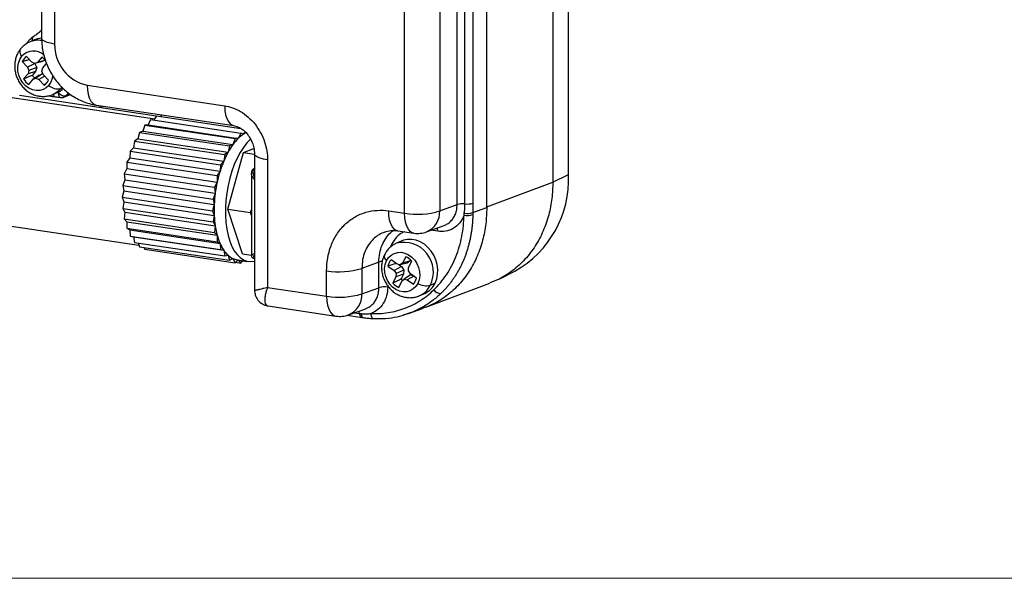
# Model space of a CAD drawing. Header units: millimetres. Extents: x 0 to 415, y 0 to 292.
# Tile 5 of 11: x 170 to 246, y 5 to 48. Entities that reach past the tile are written whole.
import ezdxf

# ---------------------------------------------------------------- set-up
doc = ezdxf.new("R2010")
doc.units = ezdxf.units.MM

msp = doc.modelspace()

# ---------------------------------------------------------------- linework, layer by layer
at = {"color": 7, "linetype": 'Continuous', "lineweight": 25}
for p, q in [((212.131, 35.995), (212.131, 70.795)), ((171.703, 61.269), (171.703, 46.468)), ((172.703, 60.82), (172.703, 46.02)), ((210.938, 59.989), (210.938, 35.426)), ((205.867, 33.46), (205.867, 57.604)), ((203.591, 33.691), (203.591, 54.894)), ((204.19, 33.744), (204.19, 54.947)), ((204.788, 55), (204.788, 33.797)), ((199.563, 33.029), (199.563, 54.105)), ((202.259, 54.279), (202.259, 33.203)), ((171.151, 46.343), (170.771, 46.173)), ((171.703, 46.527), (171.644, 46.472)), ((170.212, 44.67), (170.616, 44.237)), ((170.946, 44.633), (170.542, 45.066)), ((171.174, 44.521), (170.946, 44.633)), ((171.697, 44.656), (171.174, 44.521)), ((171.386, 44.614), (171.174, 44.521)), ((171.72, 45.015), (171.386, 44.614)), ((171.95, 44.768), (171.386, 44.614)), ((171.95, 44.768), (171.697, 44.656)), ((171.969, 44.791), (171.95, 44.768)), ((171.192, 44.514), (170.616, 44.237)), ((170.616, 44.237), (170.728, 43.985)), ((170.728, 43.985), (170.658, 43.741)), ((171.242, 43.919), (170.658, 43.741)), ((171.326, 44.212), (170.728, 43.985)), ((171.242, 43.919), (170.99, 43.616)), ((171.184, 44.523), (171.192, 44.514)), ((171.192, 44.514), (171.326, 44.212)), ((171.326, 44.212), (171.242, 43.919)), ((171.715, 43.942), (171.785, 44.186)), ((171.826, 43.69), (171.715, 43.942)), ((171.785, 44.186), (172.074, 44.534)), ((170.658, 43.741), (170.324, 43.34)), ((170.723, 42.912), (171.057, 43.313)), ((171.521, 43.62), (171.057, 43.313)), ((171.057, 43.313), (171.268, 43.406)), ((171.774, 43.732), (171.268, 43.406)), ((171.268, 43.406), (171.496, 43.294)), ((171.959, 43.548), (171.496, 43.294)), ((171.496, 43.294), (171.901, 42.861)), ((171.521, 43.62), (171.774, 43.732)), ((171.774, 43.732), (171.817, 43.711)), ((172.231, 43.257), (171.826, 43.69)), ((172.048, 42.994), (171.901, 42.861)), ((172.571, 42.158), (172.951, 42.328)), ((172.98, 42.3), (173.046, 42.374)), ((173.242, 42.727), (173.14, 42.592)), ((173.306, 42.666), (173.14, 42.592)), ((175.2, 42.861), (185.754, 41.284)), ((169.257, 41.948), (180.38, 40.285)), ((180.506, 40.492), (169.995, 42.063)), ((172.906, 42.308), (172.98, 42.3)), ((173.562, 42.054), (173.413, 41.952)), ((173.416, 41.948), (173.919, 42.149)), ((173.562, 42.054), (173.875, 42.182)), ((175.904, 41.332), (186.458, 39.755)), ((176.19, 41.137), (176.19, 41.289)), ((176.33, 41.268), (176.33, 41.116)), ((180.059, 40.225), (179.868, 39.811)), ((180.059, 40.225), (186.987, 39.19)), ((180.515, 40.507), (180.32, 40.186)), ((180.515, 40.507), (186.982, 39.54)), ((180.927, 40.581), (180.828, 40.46)), ((179.458, 39.339), (179.202, 39.239)), ((179.617, 39.798), (179.458, 39.339)), ((179.458, 39.339), (186.387, 38.304)), ((179.868, 39.811), (179.617, 39.798)), ((179.617, 39.798), (186.545, 38.763)), ((179.868, 39.811), (186.796, 38.775)), ((178.828, 38.564), (178.747, 38.058)), ((179.081, 38.749), (178.828, 38.564)), ((178.828, 38.564), (185.756, 37.529)), ((179.202, 39.239), (179.081, 38.749)), ((179.081, 38.749), (186.009, 37.714)), ((179.202, 39.239), (186.131, 38.204)), ((186.545, 38.763), (186.387, 38.304)), ((186.796, 38.775), (186.545, 38.763)), ((186.987, 39.19), (186.796, 38.775)), ((187.225, 39.114), (186.987, 39.19)), ((187.323, 39.275), (187.225, 39.114)), ((178.504, 37.794), (178.467, 37.288)), ((178.747, 38.058), (178.504, 37.794)), ((178.504, 37.794), (185.432, 36.758)), ((178.747, 38.058), (185.675, 37.023)), ((186.131, 38.204), (186.009, 37.714)), ((186.387, 38.304), (186.131, 38.204)), ((187.2, 37.687), (187.996, 38.009)), ((178.467, 37.288), (178.242, 36.952)), ((178.467, 37.288), (185.395, 36.252)), ((185.756, 37.529), (185.675, 37.023)), ((186.009, 37.714), (185.756, 37.529)), ((186, 33.337), (187.2, 37.687)), ((187.2, 37.687), (188.018, 37.564)), ((188.042, 37.573), (188.043, 37.583)), ((188.042, 37.573), (188.042, 27.123)), ((189.042, 37.125), (189.042, 27.341)), ((178.249, 36.461), (178.048, 36.064)), ((178.242, 36.952), (185.17, 35.917)), ((178.242, 36.952), (178.249, 36.461)), ((178.249, 36.461), (185.177, 35.426)), ((185.432, 36.758), (185.395, 36.252)), ((185.675, 37.023), (185.432, 36.758)), ((188.033, 36.481), (188.026, 36.478)), ((188.042, 36.484), (188.027, 36.478)), ((188.042, 36.485), (188.032, 36.481)), ((188.042, 36.484), (188.032, 36.481)), ((178.1, 35.603), (177.93, 35.157)), ((178.048, 36.064), (184.976, 35.029)), ((178.048, 36.064), (178.1, 35.603)), ((178.1, 35.603), (185.028, 34.568)), ((185.395, 36.252), (185.17, 35.917)), ((185.17, 35.917), (185.177, 35.426)), ((187.801, 36.097), (187.801, 29.78)), ((210.938, 35.426), (212.131, 35.995)), ((177.93, 35.157), (184.858, 34.122)), ((177.93, 35.157), (178.024, 34.74)), ((185.177, 35.426), (184.976, 35.029)), ((184.976, 35.029), (185.028, 34.568)), ((205.867, 33.53), (210.938, 35.426)), ((178.024, 34.74), (177.89, 34.259)), ((177.89, 34.259), (184.818, 33.224)), ((177.89, 34.259), (178.024, 33.898)), ((178.024, 34.74), (184.953, 33.705)), ((185.028, 34.568), (184.858, 34.122)), ((184.858, 34.122), (184.953, 33.705)), ((178.024, 33.898), (177.93, 33.396)), ((177.93, 33.396), (184.858, 32.361)), ((177.93, 33.396), (178.1, 33.103)), ((178.024, 33.898), (184.953, 32.863)), ((184.953, 33.705), (184.818, 33.224)), ((186, 33.337), (187.732, 33.078)), ((187.11, 29.921), (186, 33.337)), ((187.732, 33.078), (187.801, 33.327)), ((202.259, 33.203), (203.591, 33.691)), ((204.795, 33.084), (205.867, 33.46)), ((178.1, 33.103), (178.048, 32.595)), ((178.048, 32.595), (184.976, 31.56)), ((178.048, 32.595), (178.249, 32.379)), ((178.1, 33.103), (185.028, 32.068)), ((184.818, 33.224), (184.953, 32.863)), ((184.953, 32.863), (184.858, 32.361)), ((187.801, 32.866), (187.732, 33.078)), ((198.339, 33.212), (199.563, 33.029)), ((168.518, 32.173), (179.162, 30.582)), ((178.249, 32.379), (178.242, 31.881)), ((178.242, 31.881), (185.17, 30.846)), ((178.242, 31.881), (178.467, 31.747)), ((178.249, 32.379), (185.177, 31.343)), ((178.467, 31.747), (185.395, 30.712)), ((178.467, 31.747), (178.504, 31.274)), ((184.858, 32.361), (185.028, 32.068)), ((185.028, 32.068), (184.976, 31.56)), ((201.251, 31.6), (202.587, 32.09)), ((178.504, 31.274), (185.432, 30.239)), ((178.504, 31.274), (178.747, 31.228)), ((178.747, 31.228), (185.675, 30.193)), ((178.747, 31.228), (178.828, 30.794)), ((184.976, 31.56), (185.177, 31.343)), ((185.177, 31.343), (185.17, 30.846)), ((199.044, 31.683), (199.015, 31.688)), ((199.044, 31.683), (200.268, 31.5)), ((202.1, 31.645), (201.585, 31.722)), ((178.828, 30.794), (185.756, 29.759)), ((179.108, 30.753), (179.202, 30.455)), ((179.202, 30.455), (186.131, 29.42)), ((179.549, 30.404), (179.617, 30.268)), ((179.617, 30.268), (186.545, 29.233)), ((185.17, 30.846), (185.395, 30.712)), ((185.395, 30.712), (185.432, 30.239)), ((185.432, 30.239), (185.675, 30.193)), ((199.305, 30.894), (198.925, 30.723)), ((185.675, 30.193), (185.756, 29.759)), ((185.756, 29.759), (186.009, 29.801)), ((186.009, 29.801), (186.131, 29.42)), ((186.131, 29.42), (186.387, 29.55)), ((186.387, 29.55), (186.545, 29.233)), ((187.11, 29.921), (187.801, 29.817)), ((187.948, 29.57), (188.042, 29.537)), ((199.644, 29.693), (199.405, 29.208)), ((186.545, 29.233), (186.792, 29.442)), ((186.581, 29.263), (186.987, 29.202)), ((186.704, 29.455), (187.57, 29.326)), ((186.799, 29.441), (186.987, 29.202)), ((186.987, 29.202), (187.142, 29.39)), ((187.13, 29.376), (187.443, 29.329)), ((187.417, 29.349), (187.443, 29.329)), ((187.443, 29.329), (187.452, 29.343)), ((197.584, 29.277), (196.283, 28.791)), ((196.283, 28.791), (196.283, 26.841)), ((197.584, 27.307), (197.584, 29.277)), ((198.282, 28.978), (198.749, 28.641)), ((198.985, 29.12), (198.518, 29.456)), ((199.312, 28.934), (198.749, 28.641)), ((199.223, 29.063), (198.985, 29.12)), ((199.088, 29.095), (199.312, 28.934)), ((199.405, 29.208), (199.223, 29.063)), ((199.763, 29.2), (199.223, 29.063)), ((199.312, 28.934), (199.498, 28.662)), ((199.981, 29.374), (199.405, 29.208)), ((199.981, 29.374), (199.763, 29.2)), ((199.846, 28.613), (199.866, 28.876)), ((199.866, 28.876), (200.105, 29.361)), ((200.018, 29.449), (199.981, 29.374)), ((193.578, 26.664), (193.578, 28.613)), ((198.884, 28.152), (198.645, 27.667)), ((198.749, 28.641), (198.903, 28.415)), ((198.903, 28.415), (198.884, 28.152)), ((199.475, 28.347), (198.884, 28.152)), ((199.498, 28.662), (198.903, 28.415)), ((199.475, 28.347), (199.294, 27.981)), ((199.345, 27.82), (199.527, 27.965)), ((199.498, 28.662), (199.475, 28.347)), ((200.015, 28.289), (199.527, 27.965)), ((199.527, 27.965), (199.765, 27.908)), ((200.263, 28.199), (199.765, 27.908)), ((200.001, 28.387), (199.846, 28.613)), ((200.468, 28.051), (200.001, 28.387)), ((200.015, 28.289), (200.197, 28.246)), ((206.798, 27.969), (206.866, 28.003)), ((206.867, 28.004), (208.019, 28.588)), ((189.042, 27.341), (193.578, 26.664)), ((196.283, 26.841), (197.584, 27.307)), ((198.26, 27.468), (198.26, 27.352)), ((199.106, 27.335), (199.345, 27.82)), ((199.765, 27.908), (200.232, 27.572)), ((201.195, 25.828), (206.106, 27.665)), ((201.901, 27.664), (201.521, 27.494)), ((188.051, 27.123), (188.052, 27.126)), ((200.725, 26.708), (201.105, 26.879)), ((189.049, 25.926), (189.089, 25.919)), ((189.088, 25.91), (194.282, 25.134)), ((195.252, 25.229), (196.574, 25.702)), ((199.866, 25.331), (200.941, 25.708)), ((195.164, 25.2), (196.266, 25.035)), ((195.717, 25.395), (196.093, 25.339)), ((196.26, 25.036), (196.266, 25.035)), ((199.765, 25.303), (199.866, 25.331))]:
    msp.add_line(p, q, dxfattribs=at)
at = {"color": 7, "linetype": 'Continuous', "lineweight": 18}
msp.add_line((5, 5), (415, 5), dxfattribs=at)
at = {"color": 7, "linetype": 'Continuous', "lineweight": 25, "flags": 128}
for points in [[(171.698, 46.477), (171.386, 46.426), (171.151, 46.343)], [(172.703, 46.02), (172.391, 46.078), (172.127, 46.149), (171.921, 46.233), (171.78, 46.326), (171.71, 46.423), (171.703, 46.468)], [(170.18, 45.079), (170.119, 45.189), (170.076, 45.295), (170.051, 45.396), (170.044, 45.489), (170.057, 45.571), (170.088, 45.641), (170.107, 45.667)], [(172.263, 42.848), (172.061, 42.658), (171.822, 42.524), (171.558, 42.454), (171.278, 42.449), (170.997, 42.511), (170.724, 42.636), (170.474, 42.82), (170.256, 43.053), (170.081, 43.326), (169.955, 43.627), (169.885, 43.942), (169.873, 44.259), (169.92, 44.563), (170.024, 44.84), (170.18, 45.079)], [(175.2, 42.861), (175.218, 42.501), (175.273, 42.17), (175.361, 41.882), (175.481, 41.645), (175.626, 41.47), (175.793, 41.362), (175.904, 41.332)], [(173.785, 42.261), (173.778, 42.256), (173.562, 42.054)], [(185.754, 41.284), (185.772, 40.924), (185.826, 40.593), (185.915, 40.305), (186.034, 40.068), (186.18, 39.893), (186.347, 39.785), (186.458, 39.755)], [(187.74, 38.719), (187.733, 38.712), (187.454, 38.426), (187.187, 38.084), (186.935, 37.69), (186.702, 37.25), (186.491, 36.77), (186.304, 36.256), (186.144, 35.715), (186.014, 35.155), (185.914, 34.582), (185.847, 34.006), (185.813, 33.433), (185.813, 32.871), (185.847, 32.329), (185.914, 31.812), (186.014, 31.329), (186.144, 30.885), (186.304, 30.488), (186.491, 30.141), (186.702, 29.851), (186.935, 29.62), (187.187, 29.452), (187.454, 29.349), (187.733, 29.313), (188.019, 29.344), (188.042, 29.349)], [(189.042, 37.125), (188.73, 37.182), (188.466, 37.254), (188.26, 37.338), (188.12, 37.43), (188.05, 37.528), (188.042, 37.573)], [(188.027, 36.478), (188.022, 36.476), (188.002, 36.463)], [(199.015, 31.688), (198.938, 31.711), (198.77, 31.817), (198.623, 31.991), (198.502, 32.228), (198.413, 32.518), (198.358, 32.85), (198.339, 33.212)], [(200.268, 31.5), (200.162, 31.528), (199.994, 31.634), (199.847, 31.809), (199.726, 32.045), (199.637, 32.335), (199.582, 32.667), (199.563, 33.029)], [(201.901, 27.664), (202.026, 27.988), (202.095, 28.34), (202.108, 28.708), (202.062, 29.082), (201.96, 29.45), (201.805, 29.8), (201.601, 30.123), (201.355, 30.409), (201.074, 30.648), (200.766, 30.833), (200.441, 30.959), (200.109, 31.023), (199.78, 31.021), (199.464, 30.955), (199.305, 30.894)], [(198.172, 29.381), (198.327, 29.622), (198.527, 29.814), (198.764, 29.949), (199.028, 30.022), (199.307, 30.029), (199.589, 29.97), (199.862, 29.847), (200.113, 29.666), (200.332, 29.434), (200.51, 29.162), (200.637, 28.862), (200.71, 28.547), (200.724, 28.23), (200.679, 27.926), (200.577, 27.647)], [(200.577, 27.647), (200.423, 27.407), (200.223, 27.214), (199.986, 27.079), (199.722, 27.006), (199.443, 26.999), (199.161, 27.058), (198.888, 27.181), (198.637, 27.362), (198.417, 27.594), (198.24, 27.866), (198.113, 28.166), (198.04, 28.481), (198.026, 28.798), (198.071, 29.102), (198.172, 29.381)], [(193.578, 26.664), (193.596, 26.303), (193.651, 25.973), (193.739, 25.684), (193.858, 25.448), (194.004, 25.272), (194.171, 25.165), (194.282, 25.134)], [(196.093, 25.339), (196.104, 25.264), (196.121, 25.197), (196.145, 25.139), (196.175, 25.093), (196.209, 25.059), (196.248, 25.04), (196.26, 25.036)], [(196.215, 25.323), (196.225, 25.248), (196.242, 25.18), (196.266, 25.122), (196.295, 25.075), (196.329, 25.042), (196.367, 25.022), (196.379, 25.019)], [(196.956, 25.331), (196.968, 25.24), (196.989, 25.157), (197.018, 25.084), (197.054, 25.024), (197.095, 24.98), (197.141, 24.953), (197.167, 24.945)], [(197.167, 24.945), (197.189, 24.943), (197.237, 24.952)]]:
    msp.add_lwpolyline(points, dxfattribs=at)
at = {"color": 7, "linetype": 'Continuous', "lineweight": 25}
for centre, radius, start, end in [((171.424, 44.686), 1.624, 79.86923, 113.89855), ((171.083, 44.256), 1.222, 48.76531, 137.62427), ((175.865, 45.954), 3.163, 178.80487, 257.85832), ((171.118, 44.25), 0.999, 125.24238, 155.14517), ((170.901, 43.854), 1.421, 37.70369, 54.80421), ((171.561, 44.094), 1.449, 211.38508, 234.6702), ((172.047, 44.321), 1.27, 213.69586, 226.88568), ((171.324, 43.676), 0.999, 305.24238, 335.14517), ((171.182, 43.718), 1.387, 321.14966, 355.26085), ((172.948, 43.565), 0.992, 226.31404, 281.15315), ((171.924, 43.595), 1.576, 294.46479, 320.48854), ((172.311, 43.752), 1.561, 294.20236, 312.66185), ((172.828, 42.187), 0.234, 184.68181, 248.16287), ((173.23, 42.412), 0.5, 263.72613, 291.69962), ((189.454, 36.053), 3.805, 134.31834, 143.73371), ((188.584, 36.951), 2.555, 122.12889, 134.41272), ((188.215, 37.518), 1.878, 114.27213, 121.81046), ((190.709, 35.124), 5.366, 143.65764, 151.14191), ((192.181, 34.305), 7.05, 151.08855, 157.32674), ((193.61, 33.702), 8.601, 157.28925, 162.75228), ((194.712, 33.355), 9.756, 162.72418, 167.74673), ((204.1, 35.608), 8.04, 299.16741, 2.75483), ((195.248, 33.234), 10.307, 167.72325, 172.56532), ((195.092, 33.251), 10.149, 172.5428, 177.43479), ((194.257, 33.284), 9.314, 177.40978, 182.59022), ((204.014, 32.311), 1.443, 83.00718, 107.04529), ((204.365, 35.177), 1.443, 263.00717, 287.04529), ((192.9, 33.218), 7.955, 182.55868, 188.31397), ((200.536, 38.932), 5.982, 260.64216, 286.74225), ((200.596, 33.13), 1.664, 293.17247, 2.52675), ((204.384, 34.314), 1.448, 259.51734, 286.46405), ((204.355, 34.436), 1.422, 261.3904, 288.0328), ((191.275, 32.976), 6.312, 188.27042, 194.98619), ((201.459, 31.665), 0.641, 358.22211, 21.07023), ((189.674, 32.542), 4.653, 194.92353, 203.15476), ((200.563, 33.478), 2, 261.50119, 290.12763), ((188.349, 31.97), 3.21, 203.06845, 213.61403), ((199.491, 28.522), 2.276, 333.13829, 104.05975), ((187.453, 31.37), 2.132, 213.52417, 227.38512), ((187.002, 30.88), 1.466, 227.39424, 245.19384), ((186.883, 30.641), 1.199, 245.51863, 261.39862), ((198.432, 29.73), 0.435, 166.65642, 233.35002), ((199.115, 28.473), 1.33, 41.87878, 66.55041), ((194.55, 34.484), 5.951, 260.59359, 286.92785), ((197.907, 28.383), 0.951, 94.18801, 109.81328), ((199.363, 28.742), 1.107, 139.79755, 167.69989), ((200.152, 28.823), 1.202, 224.4551, 232.07302), ((199.386, 28.286), 1.107, 319.79755, 347.69989), ((198.017, 25.884), 1.488, 80.59359, 106.92785), ((199.635, 28.555), 1.33, 221.87878, 246.55041), ((201.235, 28.714), 1.253, 238.3214, 283.15179), ((200.045, 28.194), 1.634, 294.11097, 334.62158), ((200.424, 28.365), 1.635, 294.62198, 334.61438), ((194.55, 32.535), 5.951, 260.59359, 286.92785), ((194.605, 26.779), 1.679, 292.64278, 2.14875), ((202.312, 27.463), 0.595, 211.80257, 273.64201), ((194.578, 27.112), 2, 261.50119, 289.6882), ((195.516, 25.298), 0.579, 4.06757, 22.04323)]:
    msp.add_arc(centre, radius, start, end, dxfattribs=at)
for points, knots in [([(171.703, 47.099), (171.687, 47.082), (171.572, 46.952), (171.358, 46.777), (171.15, 46.637), (171.064, 46.578)], [0, 0, 0, 0, 0.083437, 0.617421, 1, 1, 1, 1]), ([(170.765, 46.17), (170.765, 46.17), (170.664, 46.135), (170.482, 46.016), (170.263, 45.844), (170.149, 45.715), (170.107, 45.667)], [0, 0, 0, 0, 0.000058, 0.386532, 0.770531, 1, 1, 1, 1]), ([(171.1, 46.602), (171.046, 46.564), (170.901, 46.463), (170.708, 46.28), (170.594, 46.117), (170.544, 46.045)], [0, 0, 0, 0, 0.254812, 0.671873, 1, 1, 1, 1]), ([(171.013, 46.281), (171.005, 46.317), (170.985, 46.408), (171.008, 46.526), (171.061, 46.571), (171.088, 46.593)], [0, 0, 0, 0, 0.245061, 0.622531, 1, 1, 1, 1]), ([(171.703, 46.468), (171.705, 46.356), (171.71, 46.069), (171.766, 45.608), (171.879, 45.091), (172.043, 44.584), (172.257, 44.094), (172.518, 43.626), (172.824, 43.187), (173.172, 42.782), (173.557, 42.415), (173.976, 42.093), (174.423, 41.82), (174.892, 41.599), (175.366, 41.438), (175.707, 41.362), (175.883, 41.335), (175.904, 41.332)], [0, 0, 0, 0, 0.04667, 0.119102, 0.19172, 0.264599, 0.33769, 0.410959, 0.48436, 0.557852, 0.631374, 0.704839, 0.778138, 0.851142, 0.923722, 0.990593, 1, 1, 1, 1]), ([(170.107, 45.667), (170.058, 45.604), (169.943, 45.455), (169.804, 45.189), (169.697, 44.874), (169.64, 44.54), (169.633, 44.195), (169.679, 43.847), (169.777, 43.504), (169.925, 43.177), (170.12, 42.873), (170.358, 42.603), (170.634, 42.373), (170.939, 42.192), (171.266, 42.066), (171.604, 41.998), (171.942, 41.992), (172.272, 42.041), (172.476, 42.121), (172.577, 42.16)], [0, 0, 0, 0, 0.042193, 0.09966, 0.157506, 0.216043, 0.275279, 0.335143, 0.395526, 0.456331, 0.517484, 0.578889, 0.640428, 0.701904, 0.763047, 0.823571, 0.883263, 0.942048, 1, 1, 1, 1]), ([(170.777, 44.814), (170.688, 44.791), (170.499, 44.744), (170.311, 44.696), (170.212, 44.67)], [0, 0, 0, 0, 0.4748994, 1, 1, 1, 1]), ([(172.285, 42.058), (172.292, 42.056), (172.443, 42.011), (172.596, 41.99), (172.741, 41.97)], [0, 0, 0, 0, 0.049186, 1, 1, 1, 1]), ([(172.741, 41.97), (172.805, 41.961), (172.947, 41.941), (173.087, 41.925), (173.164, 41.916)], [0, 0, 0, 0, 0.4561464, 1, 1, 1, 1]), ([(172.98, 42.3), (173.067, 42.206), (173.18, 42.126), (173.396, 42.035), (173.497, 42.025), (173.562, 42.054)], [0, 0, 0, 0, 0.5, 0.5, 1, 1, 1, 1]), ([(172.98, 42.3), (172.985, 42.239), (172.996, 42.117), (173.057, 41.987), (173.121, 41.918), (173.165, 41.922), (173.176, 41.923)], [0, 0, 0, 0, 0.29749, 0.594979, 0.892469, 1, 1, 1, 1]), ([(185.754, 41.284), (186.141, 41.226), (186.56, 41.085), (187.369, 40.607), (187.758, 40.269), (188.4, 39.457), (188.651, 38.985), (188.972, 38.034), (189.042, 37.557), (189.042, 37.125)], [0, 0, 0, 0, 0.25, 0.25, 0.5, 0.5, 0.75, 0.75, 1, 1, 1, 1]), ([(186.421, 39.762), (186.546, 39.733), (186.782, 39.68), (187.109, 39.48), (187.365, 39.251), (187.562, 39.015), (187.731, 38.754), (187.886, 38.435), (188.014, 38.029), (188.033, 37.74), (188.043, 37.584)], [0, 0, 0, 0, 0.162961, 0.304714, 0.42406, 0.519819, 0.606893, 0.715724, 0.846977, 1, 1, 1, 1]), ([(188.001, 36.463), (187.97, 36.443), (187.907, 36.401), (187.821, 36.282), (187.809, 36.176), (187.801, 36.105)], [0, 0, 0, 0, 0.254133, 0.50736, 1, 1, 1, 1]), ([(188.042, 36.457), (188.013, 36.435), (187.939, 36.38), (187.912, 36.205), (187.94, 35.987), (188.01, 35.829), (188.042, 35.755)], [0, 0, 0, 0, 0.184624, 0.472328, 0.752394, 1, 1, 1, 1]), ([(188.042, 35.603), (187.993, 35.665), (187.882, 35.804), (187.803, 35.983), (187.812, 36.071), (187.816, 36.099)], [0, 0, 0, 0, 0.350344, 0.790635, 1, 1, 1, 1]), ([(210.938, 35.426), (210.923, 35.005), (210.892, 34.143), (210.639, 32.878), (210.216, 31.645), (209.605, 30.492), (208.82, 29.464), (207.899, 28.626), (206.983, 28.021), (206.358, 27.782), (206.099, 27.683)], [0, 0, 0, 0, 0.119745, 0.245182, 0.375385, 0.509157, 0.645072, 0.781564, 0.909351, 1, 1, 1, 1]), ([(193.578, 28.613), (193.578, 29.239), (193.68, 29.899), (194.028, 30.828), (194.176, 31.127), (194.532, 31.681), (194.74, 31.936), (195.205, 32.385), (195.461, 32.578), (196.006, 32.894), (196.293, 33.016), (197.172, 33.273), (197.778, 33.296), (198.339, 33.212)], [0, 0, 0, 0, 0.25, 0.25, 0.375, 0.375, 0.5, 0.5, 0.625, 0.625, 0.75, 0.75, 1, 1, 1, 1]), ([(205.867, 33.46), (205.852, 33.041), (205.822, 32.185), (205.57, 30.93), (205.15, 29.706), (204.544, 28.562), (203.765, 27.541), (202.851, 26.708), (201.902, 26.086), (201.237, 25.834), (200.935, 25.72)], [0, 0, 0, 0, 0.117971, 0.241538, 0.369788, 0.501544, 0.635405, 0.769831, 0.895688, 1, 1, 1, 1]), ([(202.586, 32.093), (202.672, 32.129), (202.855, 32.204), (203.095, 32.397), (203.307, 32.649), (203.467, 32.957), (203.572, 33.308), (203.584, 33.563), (203.591, 33.691)], [0, 0, 0, 0, 0.146986, 0.309509, 0.477731, 0.648875, 0.822959, 1, 1, 1, 1]), ([(204.142, 33.03), (204.149, 33.087), (204.164, 33.203), (204.178, 33.379), (204.188, 33.559), (204.189, 33.682), (204.19, 33.744)], [0, 0, 0, 0, 0.244316, 0.491753, 0.743284, 1, 1, 1, 1]), ([(201.806, 27.15), (202.156, 27.487), (202.478, 27.872), (203.047, 28.725), (203.294, 29.193), (203.694, 30.185), (203.848, 30.711), (204.057, 31.788), (204.112, 32.34), (204.121, 32.89)], [0, 0, 0, 0, 0.25, 0.25, 0.5, 0.5, 0.75, 0.75, 1, 1, 1, 1]), ([(204.121, 32.89), (204.043, 32.677), (203.932, 32.474), (203.651, 32.124), (203.481, 31.976), (203.108, 31.757), (202.905, 31.685), (202.497, 31.615), (202.293, 31.616), (202.1, 31.645)], [0, 0, 0, 0, 0.25, 0.25, 0.5, 0.5, 0.75, 0.75, 1, 1, 1, 1]), ([(204.794, 32.925), (204.792, 32.821), (204.787, 32.614), (204.767, 32.306), (204.739, 32.001), (204.701, 31.701), (204.655, 31.404), (204.6, 31.112), (204.537, 30.824), (204.465, 30.542), (204.385, 30.265), (204.298, 29.993), (204.202, 29.727), (204.099, 29.467), (203.988, 29.213), (203.871, 28.965), (203.746, 28.724), (203.615, 28.489), (203.477, 28.261), (203.333, 28.041), (203.183, 27.827), (203.027, 27.62), (202.866, 27.421), (202.699, 27.23), (202.528, 27.045), (202.409, 26.928), (202.35, 26.869)], [0, 0, 0, 0, 0.043765, 0.087346, 0.130745, 0.173961, 0.216994, 0.259845, 0.302513, 0.344998, 0.387301, 0.429421, 0.47136, 0.513116, 0.554689, 0.596081, 0.637291, 0.678318, 0.719164, 0.759828, 0.800311, 0.840611, 0.880731, 0.920668, 0.960425, 1, 1, 1, 1]), ([(204.121, 32.89), (204.12, 32.894), (204.122, 32.896), (204.123, 32.902), (204.124, 32.91), (204.127, 32.931), (204.134, 32.971), (204.139, 33.007), (204.142, 33.03)], [0, 0, 0, 0, 0.0625, 0.0625, 0.125, 0.25, 0.5, 1, 1, 1, 1]), ([(198.026, 31.58), (197.88, 31.521), (197.563, 31.392), (197.147, 31.058), (196.778, 30.619), (196.499, 30.084), (196.314, 29.468), (196.293, 29.019), (196.283, 28.791)], [0, 0, 0, 0, 0.141245, 0.307294, 0.473329, 0.644113, 0.819665, 1, 1, 1, 1]), ([(197.584, 29.277), (197.597, 29.506), (197.622, 29.957), (197.81, 30.576), (198.095, 31.106), (198.39, 31.484), (198.609, 31.644), (198.679, 31.694)], [0, 0, 0, 0, 0.234065, 0.461982, 0.683757, 0.899394, 1, 1, 1, 1]), ([(198.016, 31.586), (198.172, 31.633), (198.488, 31.727), (198.834, 31.702), (199.009, 31.689)], [0, 0, 0, 0, 0.494979, 1, 1, 1, 1]), ([(199.545, 31.608), (199.454, 31.566), (199.187, 31.442), (198.835, 31.075), (198.568, 30.713), (198.494, 30.47), (198.484, 30.438)], [0, 0, 0, 0, 0.1899422, 0.5589849, 0.9409091, 1, 1, 1, 1]), ([(198.943, 30.724), (198.895, 30.704), (198.748, 30.645), (198.529, 30.491), (198.294, 30.271), (198.123, 30.045), (198.041, 29.89), (198.009, 29.83)], [0, 0, 0, 0, 0.117222, 0.361441, 0.604496, 0.847778, 1, 1, 1, 1]), ([(187.801, 29.771), (187.803, 29.751), (187.806, 29.709), (187.835, 29.65), (187.882, 29.599), (187.925, 29.58), (187.946, 29.571)], [0, 0, 0, 0, 0.234679, 0.486222, 0.745337, 1, 1, 1, 1]), ([(187.816, 29.78), (187.813, 29.781), (187.803, 29.786), (187.882, 29.847), (187.993, 29.917), (188.042, 29.948)], [0, 0, 0, 0, 0.2044922, 0.6473155, 1, 1, 1, 1]), ([(188.042, 29.816), (188.01, 29.773), (187.942, 29.682), (187.908, 29.598), (187.939, 29.584), (187.952, 29.578)], [0, 0, 0, 0, 0.337045, 0.718582, 1, 1, 1, 1]), ([(198.009, 29.83), (197.977, 29.759), (197.899, 29.586), (197.822, 29.292), (197.784, 28.952), (197.799, 28.604), (197.866, 28.257), (197.985, 27.92), (198.152, 27.601), (198.365, 27.31), (198.619, 27.055), (198.908, 26.844), (199.223, 26.685), (199.556, 26.582), (199.895, 26.538), (200.23, 26.558), (200.504, 26.614), (200.655, 26.684), (200.707, 26.708)], [0, 0, 0, 0, 0.0450456, 0.1088749, 0.1732135, 0.2382966, 0.3040193, 0.3702646, 0.436936, 0.5039475, 0.5711911, 0.6385048, 0.705637, 0.7722757, 0.8381285, 0.9030166, 0.9669292, 1, 1, 1, 1]), ([(198.911, 29.173), (198.801, 29.139), (198.591, 29.074), (198.381, 29.009), (198.282, 28.978)], [0, 0, 0, 0, 0.526139, 1, 1, 1, 1]), ([(189.042, 27.341), (188.918, 27.305), (188.705, 27.244), (188.486, 27.186), (188.347, 27.152), (188.251, 27.132), (188.175, 27.117), (188.096, 27.107), (188.042, 27.105), (188.049, 27.119), (188.051, 27.123)], [0, 0, 0, 0, 0.217677, 0.373108, 0.472483, 0.566732, 0.655883, 0.739971, 0.923502, 1, 1, 1, 1]), ([(189.042, 27.341), (189.017, 27.272), (188.97, 27.142), (188.919, 26.969), (188.883, 26.829), (188.844, 26.638), (188.819, 26.416), (188.834, 26.183), (188.899, 26.022), (188.974, 25.936), (189.037, 25.927), (189.049, 25.926)], [0, 0, 0, 0, 0.09719, 0.181403, 0.252636, 0.310888, 0.485124, 0.640194, 0.805042, 0.960373, 1, 1, 1, 1]), ([(196.572, 25.706), (196.659, 25.741), (196.845, 25.816), (197.086, 26.008), (197.297, 26.258), (197.456, 26.561), (197.565, 26.914), (197.578, 27.175), (197.584, 27.307)], [0, 0, 0, 0, 0.146158, 0.313409, 0.474948, 0.643218, 0.818232, 1, 1, 1, 1]), ([(198.26, 27.352), (198.26, 27.144), (198.236, 26.928), (198.127, 26.505), (198.042, 26.299), (197.812, 25.927), (197.667, 25.761), (197.335, 25.495), (197.149, 25.395), (196.956, 25.331)], [0, 0, 0, 0, 0.25, 0.25, 0.5, 0.5, 0.75, 0.75, 1, 1, 1, 1]), ([(188.043, 27.123), (188.054, 26.994), (188.078, 26.721), (188.289, 26.343), (188.622, 26.04), (188.909, 25.958), (189.05, 25.918)], [0, 0, 0, 0, 0.226947, 0.479874, 0.743873, 1, 1, 1, 1]), ([(196.956, 25.331), (197.401, 25.311), (197.849, 25.334), (198.73, 25.469), (199.164, 25.582), (199.997, 25.894), (200.396, 26.094), (201.143, 26.569), (201.491, 26.845), (201.806, 27.15)], [0, 0, 0, 0, 0.25, 0.25, 0.5, 0.5, 0.75, 0.75, 1, 1, 1, 1]), ([(202.35, 26.869), (202.124, 26.667), (201.67, 26.259), (200.896, 25.774), (200.161, 25.416), (199.667, 25.276), (199.469, 25.221)], [0, 0, 0, 0, 0.268104, 0.54008, 0.815936, 1, 1, 1, 1]), ([(196.215, 25.323), (196.267, 25.318), (196.369, 25.308), (196.521, 25.303), (196.67, 25.305), (196.815, 25.314), (196.909, 25.325), (196.956, 25.331)], [0, 0, 0, 0, 0.207391, 0.410648, 0.610237, 0.806571, 1, 1, 1, 1]), ([(196.26, 25.036), (196.278, 25.034), (196.318, 25.028), (196.357, 25.022), (196.379, 25.019)], [0, 0, 0, 0, 0.452563, 1, 1, 1, 1]), ([(196.379, 25.019), (196.499, 25.003), (196.764, 24.968), (197.025, 24.953), (197.168, 24.945)], [0, 0, 0, 0, 0.453972, 1, 1, 1, 1]), ([(197.168, 24.945), (197.476, 24.942), (198.094, 24.936), (198.966, 25.059), (199.51, 25.225), (199.765, 25.303)], [0, 0, 0, 0, 0.3465206, 0.6933272, 1, 1, 1, 1])]:
    msp.add_open_spline(points, degree=3, knots=knots, dxfattribs=at)
for points in [[(170.99, 43.616), (170.767, 43.524), (170.545, 43.432), (170.324, 43.34)], [(204.788, 33.797), (204.788, 33.558), (204.793, 33.322), (204.795, 33.084)], [(204.795, 33.084), (204.795, 33.031), (204.795, 32.978), (204.794, 32.925)], [(199.294, 27.981), (199.078, 27.876), (198.861, 27.771), (198.645, 27.667)], [(196.093, 25.339), (196.134, 25.333), (196.174, 25.328), (196.215, 25.323)]]:
    msp.add_open_spline(points, degree=3, dxfattribs=at)

doc.saveas('drawing.dxf')
